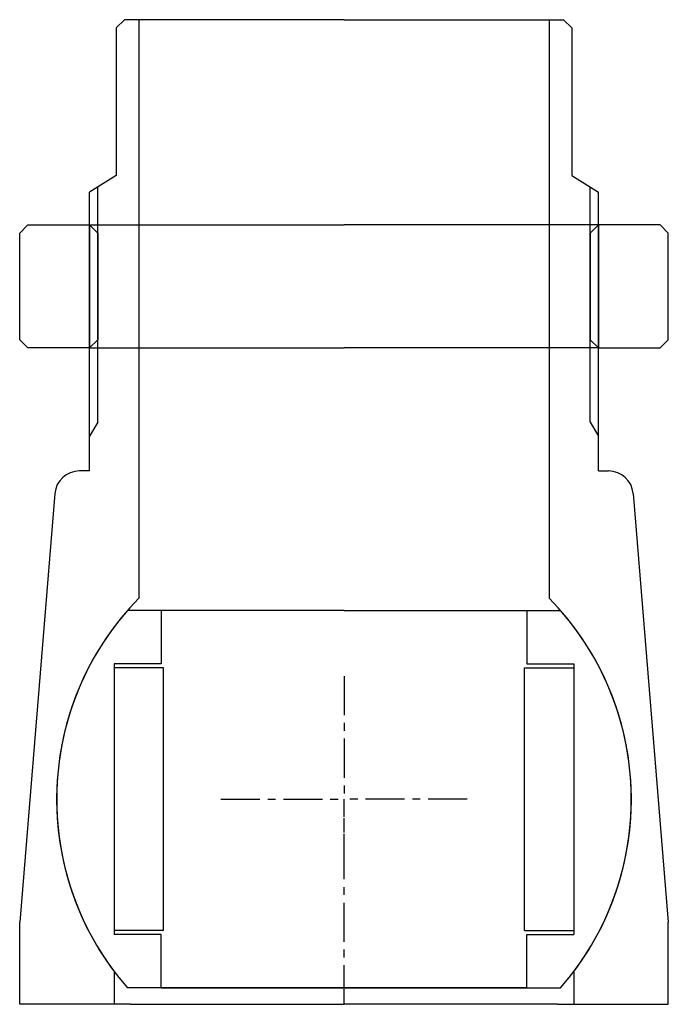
# Model space of a CAD drawing. Header units: millimetres. Extents: x -40 to 40, y 20 to 140.
import ezdxf

# ---------------------------------------------------------------- set-up
doc = ezdxf.new("R2010")
doc.units = ezdxf.units.MM
doc.header["$LTSCALE"] = 0.15
doc.header["$MEASUREMENT"] = 0
doc.linetypes.add('CENTER', pattern=[50.8, 31.75, -6.35, 6.35, -6.35])
doc.layers.get('0').update_dxf_attribs({"linetype": 'CONTINUOUS'})
doc.layers.add('CENTER', color=1, linetype='CENTER')

# ---------------------------------------------------------------- blocks, each defined once
blk = doc.blocks.new('M54-100')
for p, q in [((-38.5, 15), (-39.5, 14)), ((-38.5, 15), (-31, 15)), ((-31, 15), (0, 15)), ((-31, 15), (-31, 0)), ((-31, 15), (-30, 14)), ((31, 15), (0, 15)), ((31, 15), (30, 14)), ((38.5, 15), (31, 15)), ((31, 15), (31, 0)), ((38.5, 15), (39.5, 14)), ((-39.5, 1), (-39.5, 14)), ((-30, 14), (-30, 1)), ((30, 14), (30, 1)), ((39.5, 1), (39.5, 14)), ((-38.5, 0), (-39.5, 1)), ((-31, 0), (-38.5, 0)), ((-30, 1), (-31, 0)), ((-31, 0), (0, 0)), ((31, 0), (0, 0)), ((30, 1), (31, 0)), ((31, 0), (38.5, 0)), ((38.5, 0), (39.5, 1))]:
    blk.add_line(p, q)
blk = doc.blocks.new('M53-100')
for p, q in [((-26.75, 95), (-27.75, 94)), ((-25, 95), (-26.75, 95)), ((0, 95), (-25, 95)), ((-25, 95), (-25, 24.49)), ((0, 95), (25, 95)), ((25, 95), (25, 24.49)), ((25, 95), (26.75, 95)), ((26.75, 95), (27.75, 94)), ((-27.75, 94), (-27.75, 76)), ((27.75, 94), (27.75, 76)), ((-27.75, 76), (-31, 74)), ((27.75, 76), (31, 74)), ((-30, 45.93), (-30, 74.62)), ((30, 45.93), (30, 74.62)), ((-31, 40), (-31, 74)), ((31, 40), (31, 74)), ((-30, 45.93), (-31, 44.24)), ((30, 45.93), (31, 44.24)), ((-31, 40), (-32.23, 40)), ((31, 40), (32.23, 40)), ((-35.22, 37.24), (-39.5, -15)), ((35.22, 37.24), (39.5, -15)), ((-39.5, -25), (-39.5, -15)), ((39.5, -25), (39.5, -15)), ((-28, -21), (-28, -25)), ((28, -21), (28, -25)), ((-26, -25), (-39.5, -25)), ((-26, -25), (0, -25)), ((26, -25), (0, -25)), ((26, -25), (39.5, -25))]:
    blk.add_line(p, q)
for centre, radius, start, end in [((-32.23, 37), 3, 90, 175.3202), ((32.23, 37), 3, 4.6798, 90), ((0, 0), 35, 135.5847, 216.8699), ((0, 0), 35, 323.1301, 44.4153)]:
    blk.add_arc(centre, radius, start, end)
at = {"layer": 'CENTER'}
blk.add_line((0, -25), (0, 0), dxfattribs=at)
blk = doc.blocks.new('Ball-70-44')
for p, q in [((0, 23), (-26.38, 23)), ((-22.25, 23), (-22.25, 16.5)), ((0, 23), (26.38, 23)), ((22.25, 23), (22.25, 16.5)), ((-28, 16.5), (-28, -16.5)), ((-22.25, 16.5), (-28, 16.5)), ((-22, 16), (-28, 16)), ((-22, -16), (-22, 16)), ((22, -16), (22, 16)), ((22, 16), (28, 16)), ((22.25, 16.5), (28, 16.5)), ((28, 16.5), (28, -16.5)), ((-22, -16), (-28, -16)), ((-22.25, -16.5), (-28, -16.5)), ((-22.25, -23), (-22.25, -16.5)), ((22, -16), (28, -16)), ((22.25, -23), (22.25, -16.5)), ((22.25, -16.5), (28, -16.5)), ((0, -23), (-26.38, -23)), ((-22.25, -23), (0, -23)), ((22.25, -23), (0, -23)), ((0, -23), (26.38, -23))]:
    blk.add_line(p, q)
for start, end in [(138.9177, 221.0823), (318.9177, 41.0823)]:
    blk.add_arc((0, 0), 35, start, end)
at = {"layer": 'CENTER'}
for p in [(0, 15), (-15, 0), (0, -9), (15, 0)]:
    blk.add_line(p, (0, 0), dxfattribs=at)

msp = doc.modelspace()

# ---------------------------------------------------------------- block references
for name, p in [('M53-100', (0, 45)), ('M54-100', (0, 100)), ('Ball-70-44', (0, 45))]:
    msp.add_blockref(name, p)

doc.saveas('drawing.dxf')
